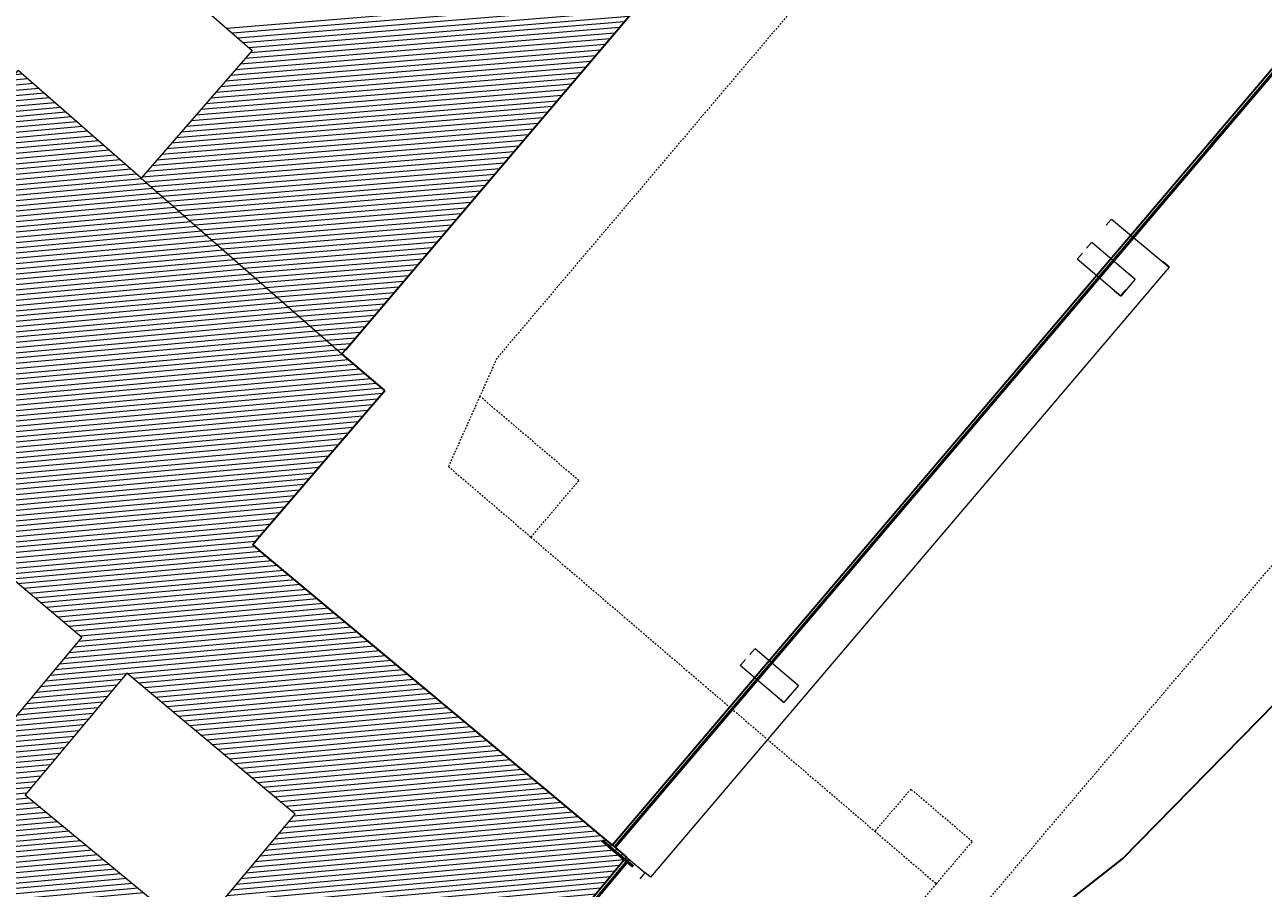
# Model space of a CAD drawing. Header units: metres. Extents: x 32365810 to 32367010, y 5620411 to 5622366.
# Tile 9 of 198: x 32366050 to 32366138, y 5621840 to 5621902. Entities that reach past the tile are written whole.
import ezdxf

# ---------------------------------------------------------------- set-up
doc = ezdxf.new("R2010")
doc.units = ezdxf.units.M
for name, pattern in [('1600.1047', [0]), ('1600.2013', [0, 0]), ('1600.2028', [0]), ('1600.2032', [0.25, 0.125, 0, 0, -0.125]), ('1600.2505', [0]), ('1600.25101', [0]), ('1600.2512', [0.25, 0.125, 0, 0, -0.125])]:
    doc.linetypes.add(name, pattern=pattern)
doc.layers.get('0').update_dxf_attribs({"color": 1, "linetype": 'CONTINUOUS'})
for name, color, linetype in [('Flurstücke_Grenzpunkte', 11, 'CONTINUOUS'), ('Gebäude', 31, 'CONTINUOUS'), ('Lagebezeichnungen', 12, 'CONTINUOUS'), ('Siedlungsflächen - Bauwerke u. Einrichtungen', 51, 'CONTINUOUS')]:
    doc.layers.add(name, color=color, linetype=linetype)
doc.styles.add('Hausnummern NRW', font='Arial.ttf', dxfattribs={"width": 0.85})

# ---------------------------------------------------------------- blocks, each defined once
blk = doc.blocks.new('O28')
at = {"layer": 'Gebäude', "color": 7, "linetype": '1600.2512', "lineweight": 18}
for p, q in [((32366113.114, 5621847.244), (32366110.531, 5621844.227)), ((32366117.523, 5621843.484), (32366113.114, 5621847.244)), ((32366110.531, 5621844.227), (32366114.941, 5621840.458)), ((32366114.941, 5621840.458), (32366117.523, 5621843.484))]:
    blk.add_line(p, q, dxfattribs=at)
blk = doc.blocks.new('O128')
at = {"layer": 'Gebäude', "color": 7, "linetype": '1600.2512', "lineweight": 18}
for p, q in [((32366082.203, 5621875.411), (32366079.95, 5621870.373)), ((32366089.31, 5621869.368), (32366082.203, 5621875.411)), ((32366079.95, 5621870.373), (32366085.87, 5621865.312)), ((32366085.87, 5621865.312), (32366089.31, 5621869.368))]:
    blk.add_line(p, q, dxfattribs=at)
blk = doc.blocks.new('Flurgrenze_ Begleitsignatur')
at = {"color": 0, "lineweight": -2}
for p, q in [((-0.29, 0), (-0.12, 0)), ((0.12, 0), (0.29, 0))]:
    blk.add_line(p, q, dxfattribs=at)
for p in [(-0.06, 0), (0, 0), (0.06, 0)]:
    blk.add_point(p, dxfattribs=at)
blk = doc.blocks.new('O189')
at = {"layer": 'Flurstücke_Grenzpunkte', "color": 251, "linetype": '1600.2013', "lineweight": 50, "true_color": 0x566563}
blk.add_line((32366069.027768, 5621813.60886), (32366092.903768, 5621842.22686), dxfattribs=at)
at = {"layer": 'Flurstücke_Grenzpunkte', "color": 251, "lineweight": 50, "true_color": 0x566563, "xscale": 5, "yscale": 5, "zscale": 5, "rotation": 50.161754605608}
blk.add_blockref('Flurgrenze_ Begleitsignatur', (32366080.965768, 5621827.91786), dxfattribs=at)
blk = doc.blocks.new('O301')
at = {"layer": 'Flurstücke_Grenzpunkte', "color": 251, "linetype": '1600.2013', "lineweight": 50, "true_color": 0x566563}
for p, q in [((32366129.318439, 5621887.108282), (32366141.833439, 5621901.832282)), ((32366091.889439, 5621843.072283), (32366129.318439, 5621887.108283))]:
    blk.add_line(p, q, dxfattribs=at)
at = {"layer": 'Flurstücke_Grenzpunkte', "color": 251, "lineweight": 50, "true_color": 0x566563, "xscale": 5, "yscale": 5, "zscale": 5}
for p, rotation in [((32366135.575939, 5621894.470282), 49.63636708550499), ((32366110.603939, 5621865.090283), 49.63667201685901)]:
    blk.add_blockref('Flurgrenze_ Begleitsignatur', p, dxfattribs=dict(at, rotation=rotation))
blk = doc.blocks.new('O313')
at = {"layer": 'Flurstücke_Grenzpunkte', "color": 251, "linetype": '1600.2013', "lineweight": 50, "true_color": 0x566563}
blk.add_line((32366091.573674, 5621843.045388), (32366092.586674, 5621842.198388), dxfattribs=at)
at = {"layer": 'Flurstücke_Grenzpunkte', "color": 251, "lineweight": 50, "true_color": 0x566563, "xscale": 5, "yscale": 5, "zscale": 5, "rotation": 320.0999824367}
blk.add_blockref('Flurgrenze_ Begleitsignatur', (32366092.080174, 5621842.621888), dxfattribs=at)
blk = doc.blocks.new('O759')
at = {"layer": 'Flurstücke_Grenzpunkte', "color": 7, "linetype": '1600.2028', "lineweight": 35}
for p, q in [((32366141.662, 5621901.978), (32366129.147, 5621887.254)), ((32366129.147, 5621887.254), (32366091.718, 5621843.218)), ((32366128.29, 5621842.241), (32366165.447, 5621880.162)), ((32366091.718, 5621843.218), (32366092.731, 5621842.371)), ((32366092.731, 5621842.371), (32366068.855, 5621813.753)), ((32366113.76, 5621830.899), (32366128.29, 5621842.241))]:
    blk.add_line(p, q, dxfattribs=at)
blk = doc.blocks.new('O864')
at = {"layer": 'Flurstücke_Grenzpunkte', "color": 7, "linetype": '1600.2028', "lineweight": 35}
for p, q in [((32366072.582, 5621878.774), (32366100.453, 5621911.541)), ((32366072.302, 5621878.447), (32366072.582, 5621878.774)), ((32366075.377, 5621875.828), (32366072.302, 5621878.447)), ((32366066.521, 5621865.498), (32366075.377, 5621875.828)), ((32366065.913, 5621864.775), (32366066.521, 5621865.498)), ((32366066.696, 5621864.12), (32366065.913, 5621864.775)), ((32366091.718, 5621843.218), (32366066.696, 5621864.12)), ((32366091.718, 5621843.218), (32366092.731, 5621842.371)), ((32366092.731, 5621842.371), (32366068.855, 5621813.753))]:
    blk.add_line(p, q, dxfattribs=at)
blk = doc.blocks.new('O1841')
at = {"layer": 'Flurstücke_Grenzpunkte', "color": 7, "linetype": '1600.2028', "lineweight": 35}
for p, q in [((32366128.29, 5621842.241), (32366165.447, 5621880.162)), ((32366113.76, 5621830.899), (32366128.29, 5621842.241))]:
    blk.add_line(p, q, dxfattribs=at)
blk = doc.blocks.new('O1908')
at = {"layer": 'Flurstücke_Grenzpunkte', "color": 7, "linetype": '1600.2028', "lineweight": 35}
for p, q in [((32366072.582, 5621878.774), (32366100.453, 5621911.541)), ((32366141.662, 5621901.978), (32366129.147, 5621887.254)), ((32366129.147, 5621887.254), (32366091.718, 5621843.218)), ((32366072.302, 5621878.447), (32366072.582, 5621878.774)), ((32366075.377, 5621875.828), (32366072.302, 5621878.447)), ((32366066.521, 5621865.498), (32366075.377, 5621875.828)), ((32366065.913, 5621864.775), (32366066.521, 5621865.498)), ((32366066.696, 5621864.12), (32366065.913, 5621864.775)), ((32366091.718, 5621843.218), (32366066.696, 5621864.12))]:
    blk.add_line(p, q, dxfattribs=at)
blk = doc.blocks.new('Senkrechter Strich')
at = {"color": 0, "lineweight": -2}
blk.add_line((0, 0.5), (0, -0.5), dxfattribs=at)
blk = doc.blocks.new('O3453')
at = {"layer": 'Siedlungsflächen - Bauwerke u. Einrichtungen', "color": 7, "linetype": '1600.25101', "lineweight": 18}
for p, q in [((32366101.941, 5621857.329), (32366105.062, 5621854.675)), ((32366104.005, 5621853.448), (32366100.884, 5621856.103)), ((32366105.062, 5621854.675), (32366104.005, 5621853.448))]:
    blk.add_line(p, q, dxfattribs=at)
at = {"layer": 'Siedlungsflächen - Bauwerke u. Einrichtungen', "color": 7, "lineweight": 18, "xscale": 0.55, "yscale": 0.55, "zscale": 0.55}
for p, rotation in [((32366101.746657, 5621857.10046), 319.623208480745), ((32366101.078386, 5621856.331504), 319.612556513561), ((32366104.834707, 5621854.870801), 229.2567224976), ((32366104.867657, 5621854.44646), 139.623208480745), ((32366103.777707, 5621853.643801), 49.2567224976), ((32366104.199386, 5621853.676504), 139.612556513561)]:
    blk.add_blockref('Senkrechter Strich', p, dxfattribs=dict(at, rotation=rotation))
blk = doc.blocks.new('O3474')
at = {"layer": 'Siedlungsflächen - Bauwerke u. Einrichtungen', "color": 7, "linetype": '1600.25101', "lineweight": 18}
for p, q in [((32366127.498, 5621888.118), (32366131.654, 5621884.673)), ((32366131.654, 5621884.673), (32366094.451, 5621840.935))]:
    blk.add_line(p, q, dxfattribs=at)
at = {"layer": 'Siedlungsflächen - Bauwerke u. Einrichtungen', "color": 7, "lineweight": 18, "xscale": 0.55, "yscale": 0.55, "zscale": 0.55}
for p, rotation in [((32366127.306547, 5621887.887033), 320.3439153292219), ((32366131.425484, 5621884.867372), 229.615924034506), ((32366131.462547, 5621884.442033), 140.343915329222), ((32366094.222484, 5621841.129372), 49.615924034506)]:
    blk.add_blockref('Senkrechter Strich', p, dxfattribs=dict(at, rotation=rotation))
blk = doc.blocks.new('O3508')
at = {"layer": 'Siedlungsflächen - Bauwerke u. Einrichtungen', "color": 7, "linetype": '1600.25101', "lineweight": 18}
blk.add_line((32366092.731, 5621842.371), (32366094.068, 5621841.254), dxfattribs=at)
at = {"layer": 'Siedlungsflächen - Bauwerke u. Einrichtungen', "color": 7, "lineweight": 18, "xscale": 0.55, "yscale": 0.55, "zscale": 0.55}
for p, rotation in [((32366092.538657, 5621842.140774), 320.122846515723), ((32366093.875657, 5621841.023774), 140.122846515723)]:
    blk.add_blockref('Senkrechter Strich', p, dxfattribs=dict(at, rotation=rotation))
blk = doc.blocks.new('O3522')
at = {"layer": 'Siedlungsflächen - Bauwerke u. Einrichtungen', "color": 7, "linetype": '1600.25101', "lineweight": 18}
for p, q in [((32366126.088, 5621886.462), (32366129.212, 5621883.815)), ((32366128.17, 5621882.597), (32366125.056, 5621885.246)), ((32366129.212, 5621883.815), (32366128.17, 5621882.597))]:
    blk.add_line(p, q, dxfattribs=at)
at = {"layer": 'Siedlungsflächen - Bauwerke u. Einrichtungen', "color": 7, "lineweight": 18, "xscale": 0.55, "yscale": 0.55, "zscale": 0.55}
for p, rotation in [((32366125.894063, 5621886.233115), 319.725022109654), ((32366125.250384, 5621885.474506), 319.613039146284), ((32366128.984038, 5621884.010022), 229.452984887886), ((32366129.018063, 5621883.586115), 139.725022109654), ((32366127.942038, 5621882.792022), 49.452984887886), ((32366128.364384, 5621882.825506), 139.613039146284)]:
    blk.add_blockref('Senkrechter Strich', p, dxfattribs=dict(at, rotation=rotation))
blk = doc.blocks.new('O2434')
at = {"layer": 'Gebäude', "color": 7, "linetype": '1600.2505', "lineweight": 18}
for p, q in [((32366072.582, 5621878.774), (32366100.453, 5621911.541)), ((32366057.697, 5621907.329), (32366065.872, 5621900.202)), ((32366065.872, 5621900.202), (32366057.904, 5621891.064)), ((32366057.904, 5621891.064), (32366072.302, 5621878.447)), ((32366072.302, 5621878.447), (32366072.582, 5621878.774))]:
    blk.add_line(p, q, dxfattribs=at)
blk = doc.blocks.new('O2569')
at = {"layer": 'Gebäude', "color": 7, "linetype": '1600.2505', "lineweight": 18}
for p, q in [((32366039.315, 5621887.397), (32366049.098, 5621898.78)), ((32366057.904, 5621891.064), (32366049.098, 5621898.78)), ((32366057.904, 5621891.064), (32366072.302, 5621878.447)), ((32366039.315, 5621887.397), (32366027.956, 5621874.18)), ((32366075.377, 5621875.828), (32366072.302, 5621878.447)), ((32366066.521, 5621865.498), (32366075.377, 5621875.828)), ((32366027.956, 5621874.18), (32366020.191, 5621865.145)), ((32366020.191, 5621865.145), (32366024.077, 5621861.736)), ((32366065.913, 5621864.775), (32366066.521, 5621865.498)), ((32366045.682, 5621864.793), (32366038.437, 5621856.11)), ((32366053.666, 5621858.129), (32366045.682, 5621864.793)), ((32366066.696, 5621864.12), (32366065.913, 5621864.775)), ((32366091.718, 5621843.218), (32366066.696, 5621864.12)), ((32366024.077, 5621861.736), (32366022.69, 5621859.829)), ((32366022.69, 5621859.829), (32366027.644, 5621855.827)), ((32366046.42, 5621849.448), (32366053.666, 5621858.129)), ((32366027.644, 5621855.827), (32366020.757, 5621847.082)), ((32366038.437, 5621856.11), (32366046.42, 5621849.448)), ((32366056.893, 5621855.554), (32366049.59, 5621846.842)), ((32366068.951, 5621845.445), (32366056.893, 5621855.554)), ((32366020.757, 5621847.082), (32366019.47, 5621845.448)), ((32366049.59, 5621846.842), (32366061.72, 5621836.821)), ((32366019.47, 5621845.448), (32366021.724, 5621843.737)), ((32366061.72, 5621836.821), (32366068.951, 5621845.445)), ((32366021.724, 5621843.737), (32366022.574, 5621843.092)), ((32366022.574, 5621843.092), (32366023.015, 5621843.659)), ((32366023.015, 5621843.659), (32366024.054, 5621842.85)), ((32366024.054, 5621842.85), (32366024.384, 5621843.289)), ((32366024.384, 5621843.289), (32366028.984, 5621839.821)), ((32366092.731, 5621842.371), (32366091.718, 5621843.218)), ((32366068.855, 5621813.753), (32366092.731, 5621842.371)), ((32366028.984, 5621839.821), (32366029.956, 5621841.111)), ((32366029.956, 5621841.111), (32366036.548, 5621835.671)), ((32366036.548, 5621835.671), (32366039.077, 5621838.736)), ((32366039.077, 5621838.736), (32366048.695, 5621830.796)), ((32366048.695, 5621830.796), (32366048.523, 5621830.482)), ((32366048.523, 5621830.482), (32366058.741, 5621821.965)), ((32366058.741, 5621821.965), (32366058.907, 5621822.083)), ((32366058.907, 5621822.083), (32366067.701, 5621814.711)), ((32366067.701, 5621814.711), (32366068.855, 5621813.753))]:
    blk.add_line(p, q, dxfattribs=at)
at = {"layer": 'Lagebezeichnungen', "color": 7, "lineweight": 18, "insert": (32366078.484, 5621829.402), "char_height": 0.7, "attachment_point": 5, "rotation": 45.48427, "line_spacing_factor": 0.69, "style": 'Hausnummern NRW', "bg_fill": 2}
blk.add_mtext('1', dxfattribs=at)
blk = doc.blocks.new('O2839')
at = {"layer": 'Gebäude', "color": 7, "linetype": '1600.2032', "lineweight": 18}
for p, q in [((32366144.827, 5621950.553), (32366083.422, 5621878.135)), ((32366123.214, 5621844.671), (32366152.192, 5621878.788)), ((32366083.422, 5621878.135), (32366082.203, 5621875.411)), ((32366082.203, 5621875.411), (32366079.95, 5621870.373)), ((32366079.95, 5621870.373), (32366085.87, 5621865.312)), ((32366085.87, 5621865.312), (32366110.531, 5621844.227)), ((32366108.534, 5621827.31), (32366123.214, 5621844.671)), ((32366110.531, 5621844.227), (32366114.941, 5621840.458)), ((32366114.941, 5621840.458), (32366105.808, 5621829.753))]:
    blk.add_line(p, q, dxfattribs=at)
blk = doc.blocks.new('*X1169')
at = {"color": 253, "linetype": '1600.1047', "lineweight": 18, "true_color": 0xb2b2b2}
for p, q in [((32366094.272539, 5621904.27484), (32366064.059381, 5621901.782249)), ((32366093.928334, 5621903.870169), (32366064.453672, 5621901.438504)), ((32366093.584128, 5621903.465498), (32366064.847964, 5621901.094759)), ((32366093.239923, 5621903.060827), (32366065.242255, 5621900.751014)), ((32366092.895717, 5621902.656156), (32366065.636546, 5621900.407269)), ((32366092.207306, 5621901.846814), (32366065.376054, 5621899.633231)), ((32366092.551511, 5621902.251485), (32366065.729583, 5621900.038671)), ((32366091.174689, 5621900.632801), (32366064.315467, 5621898.41691)), ((32366091.518894, 5621901.037472), (32366064.668996, 5621898.82235)), ((32366091.8631, 5621901.442143), (32366065.022525, 5621899.227791)), ((32366090.486277, 5621899.823459), (32366063.608409, 5621897.60603)), ((32366090.830483, 5621900.22813), (32366063.961938, 5621898.01147)), ((32366089.797866, 5621899.014116), (32366062.901351, 5621896.795149)), ((32366090.142072, 5621899.418787), (32366063.25488, 5621897.20059)), ((32366089.109455, 5621898.204774), (32366062.194294, 5621895.984269)), ((32366089.45366, 5621898.609445), (32366062.547822, 5621896.389709)), ((32366088.421043, 5621897.395432), (32366061.487236, 5621895.173388)), ((32366088.765249, 5621897.800103), (32366061.840765, 5621895.578829)), ((32366087.388426, 5621896.181419), (32366060.426649, 5621893.957068)), ((32366087.732632, 5621896.58609), (32366060.780178, 5621894.362508)), ((32366088.076838, 5621896.990761), (32366061.133707, 5621894.767948)), ((32366086.700015, 5621895.372077), (32366059.719591, 5621893.146187)), ((32366087.044221, 5621895.776748), (32366060.07312, 5621893.551628)), ((32366086.011604, 5621894.562735), (32366059.012533, 5621892.335307)), ((32366086.35581, 5621894.967406), (32366059.366062, 5621892.740747)), ((32366085.323193, 5621893.753393), (32366058.305475, 5621891.524427)), ((32366085.667398, 5621894.158064), (32366058.659004, 5621891.929867)), ((32366084.978987, 5621893.348722), (32366057.951946, 5621891.118986)), ((32366084.634781, 5621892.944051), (32366058.243218, 5621890.766742)), ((32366084.290576, 5621892.53938), (32366058.63566, 5621890.422845)), ((32366083.94637, 5621892.134709), (32366059.028101, 5621890.078947)), ((32366083.602164, 5621891.730038), (32366059.420543, 5621889.73505)), ((32366083.257959, 5621891.325367), (32366059.812985, 5621889.391152)), ((32366082.913753, 5621890.920696), (32366060.205426, 5621889.047255)), ((32366082.569547, 5621890.516025), (32366060.597868, 5621888.703357)), ((32366082.225342, 5621890.111354), (32366060.99031, 5621888.35946)), ((32366081.881136, 5621889.706683), (32366061.382751, 5621888.015562)), ((32366081.53693, 5621889.302011), (32366061.775193, 5621887.671665)), ((32366081.192725, 5621888.89734), (32366062.167635, 5621887.327767)), ((32366080.848519, 5621888.492669), (32366062.560076, 5621886.98387)), ((32366080.504314, 5621888.087998), (32366062.952518, 5621886.639972)), ((32366080.160108, 5621887.683327), (32366063.34496, 5621886.296075)), ((32366079.815902, 5621887.278656), (32366063.737401, 5621885.952177)), ((32366079.471697, 5621886.873985), (32366064.129843, 5621885.60828)), ((32366079.127491, 5621886.469314), (32366064.522285, 5621885.264382)), ((32366078.783285, 5621886.064643), (32366064.914726, 5621884.920485)), ((32366078.43908, 5621885.659972), (32366065.307168, 5621884.576587)), ((32366078.094874, 5621885.255301), (32366065.69961, 5621884.23269)), ((32366077.750668, 5621884.85063), (32366066.092051, 5621883.888792)), ((32366077.406463, 5621884.445959), (32366066.484493, 5621883.544895)), ((32366077.062257, 5621884.041288), (32366066.876935, 5621883.200997)), ((32366076.718051, 5621883.636617), (32366067.269376, 5621882.8571)), ((32366076.373846, 5621883.231946), (32366067.661818, 5621882.513202)), ((32366076.02964, 5621882.827275), (32366068.054259, 5621882.169305)), ((32366075.685434, 5621882.422604), (32366068.446701, 5621881.825407)), ((32366075.341229, 5621882.017933), (32366068.839143, 5621881.48151)), ((32366074.997023, 5621881.613262), (32366069.231584, 5621881.137612)), ((32366074.652817, 5621881.208591), (32366069.624026, 5621880.793715)), ((32366074.308612, 5621880.80392), (32366070.016468, 5621880.449817)), ((32366073.964406, 5621880.399249), (32366070.408909, 5621880.10592)), ((32366073.620201, 5621879.994578), (32366070.801351, 5621879.762022)), ((32366073.275995, 5621879.589907), (32366071.193793, 5621879.418125)), ((32366072.931789, 5621879.185236), (32366071.586234, 5621879.074227)), ((32366072.587584, 5621878.780564), (32366071.978676, 5621878.73033))]:
    blk.add_line(p, q, dxfattribs=at)
blk = doc.blocks.new('*X1204')
at = {"color": 253, "linetype": '1600.1047', "lineweight": 18, "true_color": 0xb2b2b2}
for p, q in [((32366049.791254, 5621898.172556), (32366048.473642, 5621898.053529)), ((32366049.401699, 5621898.513893), (32366048.824483, 5621898.461749)), ((32366050.959919, 5621897.148548), (32366047.421119, 5621896.828867)), ((32366050.570364, 5621897.489884), (32366047.77196, 5621897.237088)), ((32366050.180809, 5621897.83122), (32366048.122801, 5621897.645308)), ((32366051.739029, 5621896.465876), (32366046.719437, 5621896.012426)), ((32366051.349474, 5621896.807212), (32366047.070278, 5621896.420646)), ((32366052.907694, 5621895.441867), (32366045.666915, 5621894.787764)), ((32366052.518139, 5621895.783203), (32366046.017756, 5621895.195985)), ((32366052.128584, 5621896.124539), (32366046.368596, 5621895.604205)), ((32366054.076359, 5621894.417859), (32366044.614392, 5621893.563103)), ((32366053.686804, 5621894.759195), (32366044.965233, 5621893.971323)), ((32366053.297249, 5621895.100531), (32366045.316074, 5621894.379544)), ((32366054.855469, 5621893.735186), (32366043.91271, 5621892.746661)), ((32366054.465914, 5621894.076522), (32366044.263551, 5621893.154882)), ((32366056.024134, 5621892.711178), (32366042.860188, 5621891.522)), ((32366055.634579, 5621893.052514), (32366043.211029, 5621891.93022)), ((32366055.245024, 5621893.39385), (32366043.561869, 5621892.338441)), ((32366056.803244, 5621892.028505), (32366042.158506, 5621890.705559)), ((32366056.413689, 5621892.369842), (32366042.509347, 5621891.113779)), ((32366057.971903, 5621891.004496), (32366041.105983, 5621889.480897)), ((32366057.582354, 5621891.345833), (32366041.456824, 5621889.889117)), ((32366057.192799, 5621891.687169), (32366041.807665, 5621890.297338)), ((32366059.140469, 5621889.980479), (32366040.053461, 5621888.256235)), ((32366058.750947, 5621890.321818), (32366040.404302, 5621888.664456)), ((32366058.361425, 5621890.663157), (32366040.755142, 5621889.072676)), ((32366059.919514, 5621889.297801), (32366039.351779, 5621887.439794)), ((32366059.529992, 5621889.63914), (32366039.70262, 5621887.848015)), ((32366061.08808, 5621888.273783), (32366038.299277, 5621886.215134)), ((32366060.698558, 5621888.615122), (32366038.650111, 5621886.623354)), ((32366060.309036, 5621888.956462), (32366039.000944, 5621887.031574)), ((32366061.867124, 5621887.591105), (32366037.597609, 5621885.398694)), ((32366061.477602, 5621887.932444), (32366037.948443, 5621885.806914)), ((32366063.035691, 5621886.567088), (32366036.545108, 5621884.174035)), ((32366062.646169, 5621886.908427), (32366036.895942, 5621884.582255)), ((32366062.256647, 5621887.249766), (32366037.246776, 5621884.990475)), ((32366064.204257, 5621885.54307), (32366035.492607, 5621882.949375)), ((32366063.814735, 5621885.884409), (32366035.84344, 5621883.357595)), ((32366063.425213, 5621886.225749), (32366036.194274, 5621883.765815)), ((32366064.983302, 5621884.860392), (32366034.790939, 5621882.132935)), ((32366064.593779, 5621885.201731), (32366035.141773, 5621882.541155)), ((32366066.151868, 5621883.836375), (32366033.738438, 5621880.908275)), ((32366065.762346, 5621884.177714), (32366034.089272, 5621881.316495)), ((32366065.372824, 5621884.519053), (32366034.440105, 5621881.724715)), ((32366066.930912, 5621883.153696), (32366033.03677, 5621880.091836)), ((32366066.54139, 5621883.495035), (32366033.387604, 5621880.500055)), ((32366068.099479, 5621882.129679), (32366031.984269, 5621878.867176)), ((32366067.709957, 5621882.471018), (32366032.335103, 5621879.275396)), ((32366067.320434, 5621882.812357), (32366032.685936, 5621879.683616)), ((32366069.268045, 5621881.105661), (32366030.931768, 5621877.642516)), ((32366068.878523, 5621881.447001), (32366031.282601, 5621878.050736)), ((32366068.489001, 5621881.78834), (32366031.633435, 5621878.458956)), ((32366070.047089, 5621880.422983), (32366030.2301, 5621876.826076)), ((32366069.657567, 5621880.764322), (32366030.580934, 5621877.234296)), ((32366071.215656, 5621879.398966), (32366029.177599, 5621875.601416)), ((32366070.826134, 5621879.740305), (32366029.528432, 5621876.009636)), ((32366070.436612, 5621880.081644), (32366029.879266, 5621876.417856)), ((32366071.9947, 5621878.716288), (32366028.475931, 5621874.784977)), ((32366071.605178, 5621879.057627), (32366028.826765, 5621875.193197)), ((32366073.185753, 5621877.694301), (32366027.423422, 5621873.560316)), ((32366072.786061, 5621878.034722), (32366027.774261, 5621873.968537)), ((32366072.386369, 5621878.375142), (32366028.125097, 5621874.376757)), ((32366074.384828, 5621876.67304), (32366026.370904, 5621872.335655)), ((32366073.985136, 5621877.013461), (32366026.721743, 5621872.743875)), ((32366073.585444, 5621877.353881), (32366027.072583, 5621873.152096)), ((32366075.184212, 5621875.992199), (32366025.669226, 5621871.519214)), ((32366074.78452, 5621876.33262), (32366026.020065, 5621871.927435)), ((32366074.845975, 5621875.20859), (32366024.967548, 5621870.702773)), ((32366075.195873, 5621875.616726), (32366025.318387, 5621871.110994)), ((32366073.79628, 5621873.984184), (32366023.915031, 5621869.478112)), ((32366074.146178, 5621874.392319), (32366024.26587, 5621869.886333)), ((32366074.496076, 5621874.800455), (32366024.616709, 5621870.294553)), ((32366073.096484, 5621873.167913), (32366023.213352, 5621868.661671)), ((32366073.446382, 5621873.576049), (32366023.564191, 5621869.069892)), ((32366072.396688, 5621872.351642), (32366022.511674, 5621867.845231)), ((32366072.746586, 5621872.759778), (32366022.862513, 5621868.253451)), ((32366071.696892, 5621871.535372), (32366021.809996, 5621867.02879)), ((32366072.04679, 5621871.943507), (32366022.160835, 5621867.43701)), ((32366070.997096, 5621870.719101), (32366021.108318, 5621866.212349)), ((32366071.346994, 5621871.127236), (32366021.459157, 5621866.620569)), ((32366070.2973, 5621869.90283), (32366020.406639, 5621865.395908)), ((32366070.647198, 5621870.310966), (32366020.757478, 5621865.804129)), ((32366069.947402, 5621869.494695), (32366020.340959, 5621865.013448)), ((32366069.597504, 5621869.086559), (32366020.730099, 5621864.672074)), ((32366069.247605, 5621868.678424), (32366021.119239, 5621864.330701)), ((32366068.897707, 5621868.270289), (32366021.508379, 5621863.989327)), ((32366068.547809, 5621867.862153), (32366021.897519, 5621863.647953)), ((32366068.197911, 5621867.454018), (32366022.286659, 5621863.30658)), ((32366067.848013, 5621867.045882), (32366022.675799, 5621862.965206)), ((32366067.498115, 5621866.637747), (32366045.818251, 5621864.679275)), ((32366067.148217, 5621866.229612), (32366046.225305, 5621864.33952)), ((32366066.798319, 5621865.821476), (32366046.632359, 5621863.999764)), ((32366066.449921, 5621865.413476), (32366047.039413, 5621863.660009)), ((32366045.568266, 5621864.656693), (32366023.064939, 5621862.623832)), ((32366045.228485, 5621864.249471), (32366023.454079, 5621862.282459)), ((32366066.107252, 5621865.005994), (32366047.446467, 5621863.320254)), ((32366066.088949, 5621864.627814), (32366047.853521, 5621862.980498)), ((32366066.495188, 5621864.287985), (32366048.260575, 5621862.640743)), ((32366044.888704, 5621863.84225), (32366023.843219, 5621861.941085)), ((32366044.548923, 5621863.435028), (32366023.959978, 5621861.575106)), ((32366066.901688, 5621863.948179), (32366048.667628, 5621862.300987)), ((32366067.308445, 5621863.608397), (32366049.074682, 5621861.961232)), ((32366043.869361, 5621862.620585), (32366023.37375, 5621860.769094)), ((32366044.209142, 5621863.027807), (32366023.666864, 5621861.1721)), ((32366067.715202, 5621863.268615), (32366049.481736, 5621861.621477)), ((32366068.121959, 5621862.928833), (32366049.88879, 5621861.281721)), ((32366068.528716, 5621862.58905), (32366050.295844, 5621860.941966)), ((32366043.189799, 5621861.806142), (32366022.787521, 5621859.963082)), ((32366043.52958, 5621862.213364), (32366023.080635, 5621860.366088)), ((32366068.935472, 5621862.249268), (32366050.702898, 5621860.602211)), ((32366069.342229, 5621861.909486), (32366051.109952, 5621860.262455)), ((32366069.748986, 5621861.569704), (32366051.517006, 5621859.9227)), ((32366042.850018, 5621861.398921), (32366022.969741, 5621859.603016)), ((32366042.510236, 5621860.991699), (32366023.388957, 5621859.26436)), ((32366070.155743, 5621861.229921), (32366051.924059, 5621859.582944)), ((32366070.5625, 5621860.890139), (32366052.331113, 5621859.243189)), ((32366042.170455, 5621860.584478), (32366023.808174, 5621858.925703)), ((32366041.830674, 5621860.177256), (32366024.227391, 5621858.587046)), ((32366041.490893, 5621859.770035), (32366024.646607, 5621858.24839)), ((32366070.969256, 5621860.550357), (32366052.738167, 5621858.903434)), ((32366071.376013, 5621860.210575), (32366053.145221, 5621858.563678)), ((32366071.78277, 5621859.870793), (32366053.552275, 5621858.223923)), ((32366041.151112, 5621859.362814), (32366025.065824, 5621857.909733)), ((32366040.811331, 5621858.955592), (32366025.485041, 5621857.571077)), ((32366072.596284, 5621859.191228), (32366053.081135, 5621857.428308)), ((32366072.189527, 5621859.53101), (32366053.421051, 5621857.835542)), ((32366040.47155, 5621858.548371), (32366025.904257, 5621857.23242)), ((32366040.131769, 5621858.141149), (32366026.323474, 5621856.893763)), ((32366073.816554, 5621858.171881), (32366052.061385, 5621856.206607)), ((32366073.409797, 5621858.511664), (32366052.401302, 5621856.61384)), ((32366073.003041, 5621858.851446), (32366052.741218, 5621857.021074)), ((32366039.791987, 5621857.733928), (32366026.742691, 5621856.555107)), ((32366039.452206, 5621857.326706), (32366027.161907, 5621856.21645)), ((32366074.630068, 5621857.492317), (32366051.381552, 5621855.392139)), ((32366074.223311, 5621857.832099), (32366051.721469, 5621855.799373)), ((32366075.036825, 5621857.152535), (32366056.936615, 5621855.517434)), ((32366038.772644, 5621856.512263), (32366027.372641, 5621855.482433)), ((32366039.112425, 5621856.919485), (32366027.581124, 5621855.877793)), ((32366075.443581, 5621856.812753), (32366057.34205, 5621855.177533)), ((32366075.850338, 5621856.47297), (32366057.747484, 5621854.837631)), ((32366039.256193, 5621855.426364), (32366026.414921, 5621854.266335)), ((32366038.849075, 5621855.766114), (32366026.734161, 5621854.671701)), ((32366038.441957, 5621856.105863), (32366027.053401, 5621855.077067)), ((32366056.856264, 5621855.510176), (32366051.041636, 5621854.984906)), ((32366076.257095, 5621856.133188), (32366058.152918, 5621854.497729)), ((32366076.663852, 5621855.793406), (32366058.558352, 5621854.157828)), ((32366077.070609, 5621855.453624), (32366058.963786, 5621853.817926)), ((32366040.070429, 5621854.746865), (32366025.77644, 5621853.455603)), ((32366039.663311, 5621855.086615), (32366026.095681, 5621853.860969)), ((32366056.173282, 5621854.695424), (32366050.361803, 5621854.170438)), ((32366056.514773, 5621855.1028), (32366050.701719, 5621854.577672)), ((32366077.477365, 5621855.113841), (32366059.369221, 5621853.478024)), ((32366077.884122, 5621854.774059), (32366059.774655, 5621853.138123)), ((32366078.290879, 5621854.434277), (32366060.180089, 5621852.798221)), ((32366041.291784, 5621853.727616), (32366024.81872, 5621852.239506)), ((32366040.884666, 5621854.067366), (32366025.13796, 5621852.644872)), ((32366040.477548, 5621854.407115), (32366025.4572, 5621853.050238)), ((32366055.490301, 5621853.880672), (32366049.68197, 5621853.355971)), ((32366055.831792, 5621854.288048), (32366050.021886, 5621853.763205)), ((32366078.697636, 5621854.094495), (32366060.585523, 5621852.458319)), ((32366079.104393, 5621853.754712), (32366060.990958, 5621852.118417)), ((32366042.513138, 5621852.708367), (32366023.861, 5621851.023408)), ((32366042.10602, 5621853.048117), (32366024.18024, 5621851.428774)), ((32366041.698902, 5621853.387867), (32366024.49948, 5621851.83414)), ((32366054.465829, 5621852.658545), (32366048.66222, 5621852.13427)), ((32366054.80732, 5621853.06592), (32366049.002136, 5621852.541504)), ((32366055.148811, 5621853.473296), (32366049.342053, 5621852.948737)), ((32366079.511149, 5621853.41493), (32366061.396392, 5621851.778516)), ((32366079.917906, 5621853.075148), (32366061.801826, 5621851.438614)), ((32366080.324663, 5621852.735366), (32366062.20726, 5621851.098712)), ((32366043.327374, 5621852.028868), (32366023.22252, 5621850.212676)), ((32366042.920256, 5621852.368618), (32366023.54176, 5621850.618042)), ((32366053.782848, 5621851.843793), (32366047.982387, 5621851.319802)), ((32366054.124339, 5621852.251169), (32366048.322303, 5621851.727036)), ((32366080.73142, 5621852.395584), (32366062.612695, 5621850.758811)), ((32366081.138177, 5621852.055801), (32366063.018129, 5621850.418909)), ((32366044.548729, 5621851.00962), (32366022.264799, 5621848.996579)), ((32366044.141611, 5621851.349369), (32366022.584039, 5621849.401945)), ((32366043.734493, 5621851.689119), (32366022.903279, 5621849.807311)), ((32366053.099867, 5621851.029041), (32366047.302554, 5621850.505335)), ((32366053.441357, 5621851.436417), (32366047.64247, 5621850.912569)), ((32366081.544934, 5621851.716019), (32366063.423563, 5621850.079007)), ((32366081.95169, 5621851.376237), (32366063.828997, 5621849.739106)), ((32366082.358447, 5621851.036455), (32366064.234432, 5621849.399204)), ((32366045.770083, 5621849.990371), (32366021.307079, 5621847.780481)), ((32366045.362965, 5621850.33012), (32366021.626319, 5621848.185847)), ((32366044.955847, 5621850.66987), (32366021.945559, 5621848.591213)), ((32366052.416886, 5621850.214289), (32366046.622721, 5621849.690868)), ((32366052.758376, 5621850.621665), (32366046.962637, 5621850.098101)), ((32366082.765204, 5621850.696672), (32366064.639866, 5621849.059302)), ((32366083.171961, 5621850.35689), (32366065.0453, 5621848.7194)), ((32366083.578718, 5621850.017108), (32366065.450734, 5621848.379499)), ((32366051.733904, 5621849.399537), (32366020.349302, 5621846.564378)), ((32366052.075395, 5621849.806913), (32366020.668586, 5621846.969748)), ((32366046.177201, 5621849.650621), (32366020.987839, 5621847.375115)), ((32366083.985474, 5621849.677326), (32366065.856168, 5621848.039597)), ((32366084.392231, 5621849.337544), (32366066.261603, 5621847.699695)), ((32366051.050923, 5621848.584786), (32366019.710732, 5621845.753639)), ((32366051.392414, 5621848.992162), (32366020.030017, 5621846.159009)), ((32366084.798988, 5621848.997761), (32366066.667037, 5621847.359794)), ((32366085.205745, 5621848.657979), (32366067.072471, 5621847.019892)), ((32366085.612502, 5621848.318197), (32366067.477905, 5621846.67999)), ((32366050.709433, 5621848.17741), (32366019.579055, 5621845.365217)), ((32366050.367942, 5621847.770034), (32366020.022325, 5621845.028733)), ((32366050.026451, 5621847.362658), (32366020.465595, 5621844.692249)), ((32366086.019258, 5621847.978415), (32366067.88334, 5621846.340089)), ((32366086.426015, 5621847.638632), (32366068.288774, 5621846.000187)), ((32366049.684961, 5621846.955282), (32366020.908865, 5621844.355765)), ((32366049.886598, 5621846.59697), (32366021.352134, 5621844.019281)), ((32366087.646286, 5621846.619286), (32366068.484187, 5621844.888259)), ((32366086.832772, 5621847.29885), (32366068.694208, 5621845.660285)), ((32366087.239529, 5621846.959068), (32366068.825768, 5621845.295643)), ((32366050.297443, 5621846.257557), (32366021.795427, 5621843.6828)), ((32366050.708288, 5621845.918144), (32366023.294131, 5621843.441659)), ((32366051.119133, 5621845.578732), (32366024.53255, 5621843.177006)), ((32366088.866556, 5621845.599939), (32366067.459444, 5621843.666107)), ((32366088.459799, 5621845.939721), (32366067.801025, 5621844.073491)), ((32366088.053042, 5621846.279504), (32366068.142606, 5621844.480875)), ((32366051.529979, 5621845.239319), (32366024.97854, 5621842.840768)), ((32366051.940824, 5621844.899906), (32366025.424531, 5621842.50453)), ((32366089.68007, 5621844.920375), (32366066.776282, 5621842.851338)), ((32366089.273313, 5621845.260157), (32366067.117863, 5621843.258722)), ((32366052.351669, 5621844.560493), (32366025.870521, 5621842.168292)), ((32366052.762514, 5621844.22108), (32366026.316512, 5621841.832054)), ((32366053.173359, 5621843.881667), (32366026.762502, 5621841.495816)), ((32366090.90034, 5621843.901028), (32366065.751539, 5621841.629186)), ((32366090.493583, 5621844.24081), (32366066.09312, 5621842.03657)), ((32366090.086827, 5621844.580592), (32366066.434701, 5621842.443954)), ((32366022.812088, 5621843.398114), (32366022.238838, 5621843.346329)), ((32366024.282858, 5621843.15445), (32366023.727434, 5621843.104275)), ((32366053.584204, 5621843.542254), (32366027.208493, 5621841.159578)), ((32366053.995049, 5621843.202841), (32366030.043103, 5621841.039119)), ((32366054.405894, 5621842.863428), (32366030.454348, 5621840.699742)), ((32366092.120269, 5621842.88165), (32366064.726796, 5621840.407034)), ((32366091.713854, 5621843.221464), (32366065.068377, 5621840.814418)), ((32366091.307097, 5621843.561246), (32366065.409958, 5621841.221802)), ((32366054.816739, 5621842.524015), (32366030.865593, 5621840.360365)), ((32366055.227584, 5621842.184602), (32366031.276838, 5621840.020988)), ((32366092.562059, 5621842.168506), (32366064.043634, 5621839.592266)), ((32366092.526681, 5621842.541837), (32366064.385215, 5621839.99965)), ((32366055.638429, 5621841.84519), (32366031.688083, 5621839.681611)), ((32366056.049274, 5621841.505777), (32366032.099327, 5621839.342235)), ((32366056.460119, 5621841.166364), (32366032.510572, 5621839.002858)), ((32366091.882575, 5621841.35407), (32366063.360473, 5621838.777498)), ((32366092.222317, 5621841.761288), (32366063.702054, 5621839.184882)), ((32366029.89152, 5621841.025425), (32366027.654483, 5621840.82334)), ((32366029.58709, 5621840.621397), (32366028.100473, 5621840.487102)), ((32366029.282659, 5621840.217369), (32366028.546464, 5621840.150864)), ((32366056.870965, 5621840.826951), (32366032.921817, 5621838.663481)), ((32366057.28181, 5621840.487538), (32366033.333062, 5621838.324104)), ((32366091.203091, 5621840.539634), (32366062.677311, 5621837.96273)), ((32366091.542833, 5621840.946852), (32366063.018892, 5621838.370114)), ((32366057.692655, 5621840.148125), (32366039.371297, 5621838.493047)), ((32366058.1035, 5621839.808712), (32366039.782411, 5621838.153658)), ((32366058.514345, 5621839.469299), (32366040.193524, 5621837.81427)), ((32366090.183866, 5621839.317981), (32366043.482431, 5621835.09916)), ((32366090.523608, 5621839.725198), (32366061.994149, 5621837.147962)), ((32366090.863349, 5621840.132416), (32366062.33573, 5621837.555346)), ((32366038.836685, 5621838.444752), (32366033.744307, 5621837.984727)), ((32366058.92519, 5621839.129886), (32366040.604637, 5621837.474881)), ((32366059.336035, 5621838.790473), (32366041.015751, 5621837.135492)), ((32366059.74688, 5621838.45106), (32366041.426864, 5621836.796104)), ((32366089.844124, 5621838.910763), (32366043.893544, 5621834.759772)), ((32366089.504382, 5621838.503545), (32366044.304658, 5621834.420383)), ((32366038.500982, 5621838.037899), (32366034.155552, 5621837.645351)), ((32366038.165278, 5621837.631046), (32366034.566796, 5621837.305974)), ((32366060.157725, 5621838.111648), (32366041.837978, 5621836.456715)), ((32366060.56857, 5621837.772235), (32366042.249091, 5621836.117326)), ((32366089.16464, 5621838.096327), (32366044.715771, 5621834.080994)), ((32366088.824898, 5621837.689109), (32366045.126885, 5621833.741606)), ((32366037.829574, 5621837.224193), (32366034.978041, 5621836.966597)), ((32366037.493871, 5621836.81734), (32366035.389286, 5621836.62722)), ((32366060.979415, 5621837.432822), (32366042.660204, 5621835.777938)), ((32366061.39026, 5621837.093409), (32366043.071318, 5621835.438549)), ((32366088.485156, 5621837.281891), (32366045.537998, 5621833.402217)), ((32366088.145414, 5621836.874673), (32366045.949111, 5621833.062828)), ((32366037.158167, 5621836.410487), (32366035.800531, 5621836.287843)), ((32366036.822463, 5621836.003634), (32366036.211776, 5621835.948467)), ((32366087.805672, 5621836.467455), (32366046.360225, 5621832.72344)), ((32366087.46593, 5621836.060237), (32366046.771338, 5621832.384051)), ((32366087.126188, 5621835.653019), (32366047.182451, 5621832.044662)), ((32366086.786446, 5621835.245801), (32366047.593565, 5621831.705274)), ((32366086.446704, 5621834.838583), (32366048.004678, 5621831.365885)), ((32366086.106962, 5621834.431365), (32366048.415792, 5621831.026496)), ((32366085.76722, 5621834.024147), (32366048.62538, 5621830.668903)), ((32366085.427478, 5621833.61693), (32366048.738262, 5621830.302573)), ((32366085.087736, 5621833.209712), (32366049.145818, 5621829.962863)), ((32366084.747994, 5621832.802494), (32366049.553374, 5621829.623153)), ((32366084.408252, 5621832.395276), (32366049.960931, 5621829.283443)), ((32366084.06851, 5621831.988058), (32366050.368487, 5621828.943733)), ((32366083.728768, 5621831.58084), (32366050.776043, 5621828.604023)), ((32366083.389027, 5621831.173622), (32366051.183599, 5621828.264313)), ((32366083.049285, 5621830.766404), (32366051.591156, 5621827.924603)), ((32366082.709543, 5621830.359186), (32366051.998712, 5621827.584893)), ((32366082.369801, 5621829.951968), (32366052.406268, 5621827.245183)), ((32366082.030059, 5621829.54475), (32366052.813825, 5621826.905473)), ((32366081.690317, 5621829.137532), (32366053.221381, 5621826.565763)), ((32366081.350575, 5621828.730314), (32366053.628937, 5621826.226053)), ((32366081.010833, 5621828.323097), (32366054.036493, 5621825.886343)), ((32366080.671091, 5621827.915879), (32366054.44405, 5621825.546633)), ((32366080.331349, 5621827.508661), (32366054.851606, 5621825.206923)), ((32366079.991607, 5621827.101443), (32366055.259162, 5621824.867213)), ((32366079.651865, 5621826.694225), (32366055.666718, 5621824.527503)), ((32366079.312123, 5621826.287007), (32366056.074275, 5621824.187793)), ((32366078.972381, 5621825.879789), (32366056.481831, 5621823.848083)), ((32366078.632639, 5621825.472571), (32366056.889387, 5621823.508373)), ((32366078.292897, 5621825.065353), (32366057.296944, 5621823.168663)), ((32366077.953155, 5621824.658135), (32366057.7045, 5621822.828953)), ((32366077.613413, 5621824.250917), (32366058.112056, 5621822.489243)), ((32366077.273671, 5621823.843699), (32366058.519612, 5621822.149533)), ((32366076.933929, 5621823.436481), (32366059.203133, 5621821.834752)), ((32366076.594187, 5621823.029263), (32366059.608595, 5621821.494853)), ((32366076.254446, 5621822.622046), (32366060.014058, 5621821.154954)), ((32366075.914704, 5621822.214828), (32366060.419521, 5621820.815055)), ((32366075.574962, 5621821.80761), (32366060.824984, 5621820.475156)), ((32366075.23522, 5621821.400392), (32366061.230447, 5621820.135257)), ((32366074.895478, 5621820.993174), (32366061.63591, 5621819.795358)), ((32366074.555736, 5621820.585956), (32366062.041373, 5621819.455459)), ((32366074.215994, 5621820.178738), (32366062.446836, 5621819.11556)), ((32366073.876252, 5621819.77152), (32366062.852299, 5621818.77566)), ((32366073.53651, 5621819.364302), (32366063.257762, 5621818.435761)), ((32366073.196768, 5621818.957084), (32366063.663225, 5621818.095862)), ((32366072.857026, 5621818.549866), (32366064.068688, 5621817.755963)), ((32366072.517284, 5621818.142648), (32366064.474151, 5621817.416064)), ((32366072.177542, 5621817.73543), (32366064.879614, 5621817.076165)), ((32366071.8378, 5621817.328213), (32366065.285077, 5621816.736266)), ((32366071.498058, 5621816.920995), (32366065.69054, 5621816.396367)), ((32366071.158316, 5621816.513777), (32366066.096002, 5621816.056468)), ((32366070.818574, 5621816.106559), (32366066.501465, 5621815.716568)), ((32366070.478832, 5621815.699341), (32366066.906928, 5621815.376669)), ((32366070.13909, 5621815.292123), (32366067.312391, 5621815.03677)), ((32366069.799348, 5621814.884905), (32366067.718003, 5621814.696885)), ((32366069.459606, 5621814.477687), (32366068.127053, 5621814.35731)), ((32366069.119865, 5621814.070469), (32366068.536103, 5621814.017734))]:
    blk.add_line(p, q, dxfattribs=at)

msp = doc.modelspace()

# ---------------------------------------------------------------- block references
at = {"layer": 'Flurstücke_Grenzpunkte', "color": 7, "true_color": 0xffffff}
for name in ['O301', 'O313', 'O189']:
    msp.add_blockref(name, (0, 0), dxfattribs=at)
at = {"layer": 'Gebäude', "color": 7, "true_color": 0xffffff}
for name in ['O128', 'O28']:
    msp.add_blockref(name, (0, 0), dxfattribs=at)

# ---------------------------------------------------------------- next in the draw order: block references
at = {"layer": 'Flurstücke_Grenzpunkte', "color": 7, "true_color": 0xffffff}
msp.add_blockref('O759', (0, 0), dxfattribs=at)

# ---------------------------------------------------------------- next in the draw order: block references
msp.add_blockref('O864', (0, 0), dxfattribs=at)

# ---------------------------------------------------------------- next in the draw order: block references
msp.add_blockref('O1841', (0, 0), dxfattribs=at)

# ---------------------------------------------------------------- next in the draw order: block references
msp.add_blockref('O1908', (0, 0), dxfattribs=at)
at = {"layer": 'Siedlungsflächen - Bauwerke u. Einrichtungen', "color": 7, "true_color": 0xffffff}
msp.add_blockref('O3508', (0, 0), dxfattribs=at)

# ---------------------------------------------------------------- next in the draw order: block references
for name in ['O3474', 'O3522', 'O3453']:
    msp.add_blockref(name, (0, 0), dxfattribs=at)

# ---------------------------------------------------------------- next in the draw order: block references
at = {"layer": 'Gebäude', "color": 7, "true_color": 0xffffff}
msp.add_blockref('O2434', (0, 0), dxfattribs=at)

# ---------------------------------------------------------------- next in the draw order: block references
msp.add_blockref('O2569', (0, 0), dxfattribs=at)

# ---------------------------------------------------------------- next in the draw order: block references
msp.add_blockref('O2839', (0, 0), dxfattribs=at)

# ---------------------------------------------------------------- next in the draw order: block references
msp.add_blockref('*X1204', (0, 0), dxfattribs=at)
at = {"layer": 'Siedlungsflächen - Bauwerke u. Einrichtungen', "color": 7, "true_color": 0xffffff}
msp.add_blockref('*X1169', (0, 0), dxfattribs=at)

doc.saveas('drawing.dxf')
